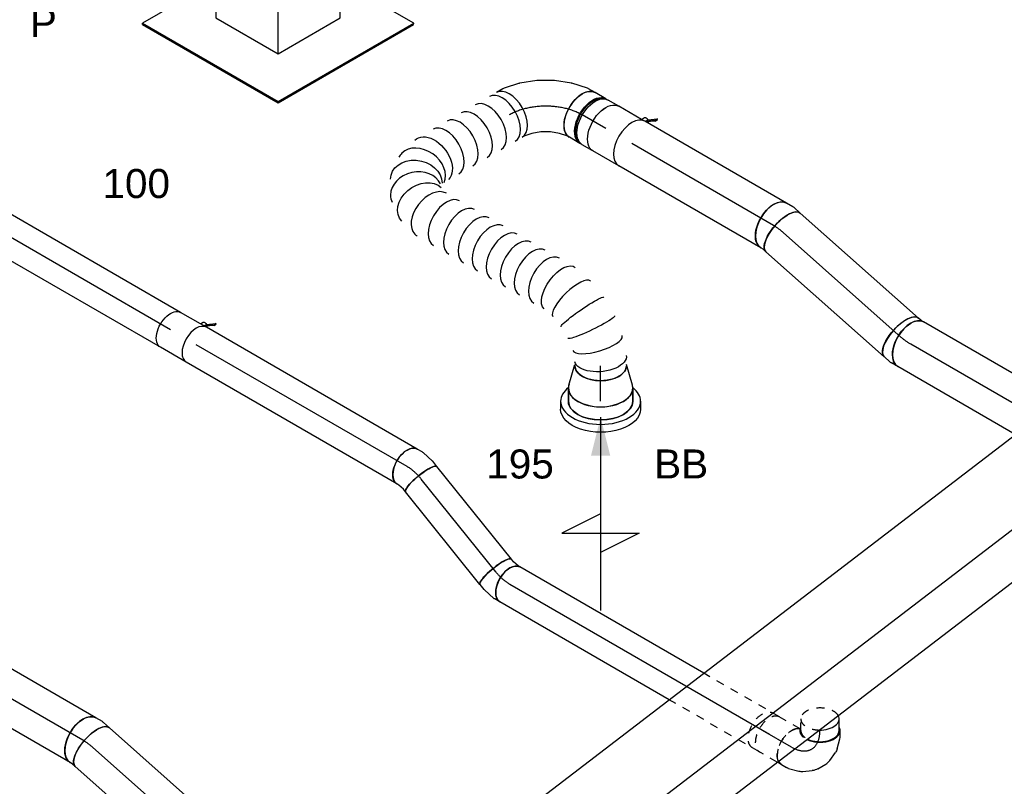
# Model space of a CAD drawing. Extents: x -238422 to 258194, y -34825 to 126331.
# Tile 130 of 239: x -36104 to -33049, y 21691 to 24067. Entities that reach past the tile are written whole.
import ezdxf
from ezdxf.enums import TextEntityAlignment as Align

# ---------------------------------------------------------------- set-up
doc = ezdxf.new("R2010")
doc.units = 0
doc.header["$LTSCALE"] = 50
doc.linetypes.add('CENTER2', pattern=[28.575, 19.05, -3.175, 3.175, -3.175])
doc.linetypes.add('STREEPJES', pattern=[0.1, 0.05, -0.05])
doc.layers.get('0').update_dxf_attribs({"linetype": 'CONTINUOUS'})
for name, color, linetype in [('lMcht retour bestaand_PR', 1, 'CONTINUOUS'), ('lucht retour bestaand', 8, 'CONTINUOUS'), ('WL570---_RETOUR', 112, 'CONTINUOUS'), ('WL570---_RETOUR_HL', 8, 'CONTINUOUS'), ('WL570---_RETOUR_RST', 2, 'CONTINUOUS'), ('WL570---_RETOUR_RST_HL', 1, 'CONTINUOUS'), ('WL570---_TOEVOER_RST', 2, 'CONTINUOUS'), ('WL570---_TOEVOER_RST_HL', 1, 'CONTINUOUS'), ('WM570---_RETOUR_PR', 1, 'CONTINUOUS'), ('WM570---_RETOUR_RST_PR', 1, 'CONTINUOUS'), ('WM570---_TOEVOER_RST_PR', 1, 'CONTINUOUS')]:
    doc.layers.add(name, color=color, linetype=linetype)
doc.styles.add('BURO-018', font='ARIAL.TTF', dxfattribs={"height": 90})

# ---------------------------------------------------------------- blocks, each defined once
blk = doc.blocks.new('*U510')
at = {"color": 0, "ltscale": 10}
for p, q in [((39.1, 768.7, 1340.7), (38.8, 767.4, 1340.7)), ((39.2, 572, 1340.7), (39.5, 570.7, 1340.7))]:
    blk.add_line(p, q, dxfattribs=at)
at = {"color": 0, "ltscale": 10, "extrusion": (4.80741e-17, -2.77556e-17, -1)}
for centre, major_axis, ratio, start_param, end_param in [((143.6, 815.3, 1340.7), (-69.3, 40), 0.57735, 0, 3.141593), ((132.5, 796.2, 1340.7), (-73.3, 32.9), 0.497753, 6.232624, 9.374217), ((108.9, 697, 1340.7), (80, -6), 0.10813, 3.133246, 6.274839), ((109, 642.8, 1340.7), (-80, -6.3), 0.105215, 3.149709, 6.291302), ((133.1, 543.6, 1340.7), (-73.1, -33.2), 0.495437, 3.191764, 6.333356), ((374.5, 104.2, 1340.7), (-80.2, -6.9), 0.750739, 3.009293, 6.150885), ((277.9, 0, 1340.7), (10.5, -79.7), 0.646887, 6.198226, 9.339819), ((352.8, 33.9, 1340.7), (59.5, -54.4), 0.803023, 6.107746, 9.249338)]:
    blk.add_ellipse(centre, major_axis=major_axis, ratio=ratio, start_param=start_param, end_param=end_param, dxfattribs=at)
at = {"color": 0, "ltscale": 10}
for centre, major_axis, ratio, start_param, end_param in [((116.9, 749.3, 1340.7), (-78, 18.8), 0.313929, 3.16817, 6.256608), ((117.3, 590.5, 1340.7), (78, 19.1), 0.311217, 3.167891, 6.256887), ((156.8, 502.7, 1340.7), (69.2, 40.2), 0.575276, 3.141593, 6.283185), ((182.1, 459.2, 1340.7), (69.2, 40.2), 0.575276, 3.141593, 6.283185), ((207.4, 415.8, 1340.7), (69.2, 40.2), 0.575276, 3.141593, 6.283185), ((232.6, 372.3, 1340.7), (69.2, 40.2), 0.575276, 3.141593, 6.283185), ((257.9, 328.9, 1340.7), (69.2, 40.2), 0.575276, 3.141593, 6.283185), ((283.2, 285.4, 1340.7), (69.2, 40.2), 0.575276, 3.141593, 6.283185), ((309.4, 240.2, 1340.7), (69.3, 40), 0.57735, 3.141593, 6.283185), ((336.5, 193.2, 1340.7), (69.3, 40), 0.57735, 3.141593, 6.283185), ((363, 147.4, 1340.7), (74.3, 30.8), 0.646887, 3.226552, 6.198226), ((363, 147.4, 1340.7), (74.3, 30.8), 0.646887, 6.198226, 6.368145), ((0, 0, 1340.7), (0, -80), 0.57735, 3.141593, 6.283185), ((25.2, 0, 1340.7), (0, -80), 0.57735, 3.141593, 6.283185), ((75.6, 0, 1340.7), (0, -80), 0.57735, 3.141593, 6.283185), ((126, 0, 1340.7), (0, -80), 0.57735, 3.141593, 6.283185), ((176.5, 0, 1340.7), (0, -80), 0.57735, 3.141593, 6.283185), ((226.9, 0, 1340.7), (0, -80), 0.57735, 3.141593, 6.283185), ((321.1, 11.6, 1340.7), (-34.1, 73), 0.750739, 0.1323, 3.009293), ((371.1, 65.5, 1340.7), (76.9, -24.3), 0.803023, 3.317032, 6.107746), ((371.1, 65.5, 1340.7), (76.9, -24.3), 0.803023, 6.107746, 6.458625), ((321.1, 11.6, 1340.7), (-34.1, 73), 0.750739, 3.009293, 3.273893)]:
    blk.add_ellipse(centre, major_axis=major_axis, ratio=ratio, start_param=start_param, end_param=end_param, dxfattribs=at)
at = {"layer": 'WM570---_RETOUR_PR', "color": 1, "style": 'BURO-018'}
blk.add_attdef('POSNR', text='', height=90, dxfattribs=at).set_placement((0, 0), align=Align.MIDDLE)
blk = doc.blocks.new('*U511')
at = {"color": 0, "ltscale": 10}
for p, q in [((-8.5, 145.3, 1433), (-4, 153.1, 1433)), ((-46.2, 109.9, 1433), (-24.2, 127.6, 1433)), ((-24.2, 127.6, 1433), (-8.5, 145.3, 1433)), ((-98.4, 84.7, 1433), (-72, 95, 1433)), ((-72, 95, 1433), (-46.2, 109.9, 1433)), ((-154.3, 76, 1433), (-162.5, 76, 1433)), ((-130.6, 80, 1433), (-121.5, 80, 1433)), ((-121.5, 80, 1433), (-98.4, 84.7, 1433)), ((123, 53, 1433), (134.6, 73.1, 1433)), ((87, 11.8, 1433), (120.6, 49.7, 1433)), ((44.5, -22.5, 1433), (86.1, 10.9, 1433)), ((87, 11.8, 1433), (86.1, 10.9, 1433)), ((-2.6, -49.7, 1433), (44.4, -22.6, 1433)), ((44.4, -22.6, 1433), (44.5, -22.5, 1433)), ((-52.5, -69.1, 1433), (-2.8, -49.8, 1433)), ((-2.8, -49.8, 1433), (-2.6, -49.7, 1433)), ((-154.3, -76, 1433), (-162.5, -76, 1433)), ((-130.6, -80, 1433), (-107.4, -80, 1433)), ((-103.4, -79.6, 1433), (-53.8, -69.4, 1433)), ((-52.5, -69.1, 1433), (-53.8, -69.4, 1433))]:
    blk.add_line(p, q, dxfattribs=at)
for centre, major_axis, ratio, start_param, end_param in [((65.3, 113.1, 1433), (69.3, -40), 0.57735, 3.141593, 6.283185), ((-168.8, 0, 1433), (0, 76), 0.57735, 3.34014, 6.084638), ((-130.6, 0, 1433), (0, 80), 0.57735, 3.141593, 6.283185), ((56.7, 98.2, 1433), (65.1, -47), 0.497511, 6.232846, 6.333525), ((-113.4, 0, 1433), (8.1, -79.9), 0.497511, 6.232846, 6.333525)]:
    blk.add_ellipse(centre, major_axis=major_axis, ratio=ratio, start_param=start_param, end_param=end_param, dxfattribs=at)
at = {"layer": 'WL570---_RETOUR_HL', "linetype": 'CENTER2'}
blk.add_ellipse((-65.3, 113.1, 1433), major_axis=(-138.6, -80), ratio=0.57735, start_param=0.785398, end_param=2.356194, dxfattribs=at)
at = {"layer": 'WM570---_RETOUR_PR', "color": 1, "style": 'BURO-018'}
blk.add_attdef('POSNR', text='', height=90, dxfattribs=at).set_placement((0, 0), align=Align.MIDDLE)
blk = doc.blocks.new('*U512')
at = {"color": 0, "ltscale": 10}
for p, q in [((-40.4, 100, 646), (0, 100, 646)), ((9.6, 98.6, 646), (73.4, 80, 646)), ((9.6, -98.6, 646), (73.4, -80, 646)), ((-40.4, -100, 646), (0, -100, 646))]:
    blk.add_line(p, q, dxfattribs=at)
for centre, major_axis, start_param, end_param in [((-40.4, 0, 646), (0, -100), 3.141593, 6.283185), ((0, 0, 646), (0, -100), 3.138057, 6.286721), ((0, 0, 646), (0, -100), 3.138057, 6.286721), ((0, 0, 646), (0, -100), 3.138057, 6.286721), ((69.6, 0, 646), (0, -80), 3.141593, 6.283185), ((69.6, 0, 646), (0, -80), 3.141593, 6.283185)]:
    blk.add_ellipse(centre, major_axis=major_axis, ratio=0.57735, start_param=start_param, end_param=end_param, dxfattribs=at)
at = {"layer": 'WL570---_RETOUR_RST_HL', "linetype": 'CENTER2'}
for p, q in [((-40.4, 0, 646), (0, 0, 646)), ((0, 0, 646), (69.6, 0, 646))]:
    blk.add_line(p, q, dxfattribs=at)
blk.add_circle((69.6, 0, 646), 0.075, dxfattribs=at)
at = {"layer": 'WM570---_RETOUR_RST_PR', "color": 1, "style": 'BURO-018'}
blk.add_attdef('POSNR', text='', height=90, dxfattribs=at).set_placement((0, 0), align=Align.MIDDLE)
blk = doc.blocks.new('*U659')
at = {"ltscale": 10}
blk.add_hatch(color=0, dxfattribs=at).paths.add_polyline_path([(49, 0), (169, 30), (169, -30)])
at = {"color": 0, "ltscale": 10}
for p, q in [((0, 124, 674.6), (24.5, 124, 674.6)), ((-40.8, 100, 674.6), (0, 100, 674.6)), ((409, -120, 674.6), (409, 120, 674.6)), ((409, 120, 674.6), (469, 0, 674.6)), ((49, 0, 674.6), (649, 0, 674.6)), ((349, 0, 674.6), (409, -120, 674.6)), ((-40.8, -100, 674.6), (0, -100, 674.6)), ((0, -124, 674.6), (24.5, -124, 674.6))]:
    blk.add_line(p, q, dxfattribs=at)
for centre, major_axis, start_param, end_param in [((0, 0, 674.6), (0, 124), 0, 0.633152), ((0, 0, 674.6), (0, 124), 3.141593, 6.283185), ((-40.8, 0, 674.6), (0, 100), 0, 0.215214), ((-40.8, 0, 674.6), (0, 100), 3.141593, 6.283185), ((-40.8, 0, 674.6), (0, 100), 2.926378, 3.141593), ((0, 0, 674.6), (0, 124), 2.508441, 3.141593)]:
    blk.add_ellipse(centre, major_axis=major_axis, ratio=0.57735, start_param=start_param, end_param=end_param, dxfattribs=at)
at = {"color": 0, "ltscale": 10, "extrusion": (5.55112e-17, -5.55112e-17, -1)}
for centre, major_axis in [((24.5, 0, 674.6), (0, 124)), ((0, 0, 674.6), (0, 100))]:
    blk.add_ellipse(centre, major_axis=major_axis, ratio=0.57735, start_param=0, end_param=3.141593, dxfattribs=at)
at = {"layer": 'WL570---_RETOUR_RST', "color": 1, "style": 'BURO-018'}
for tag in ['MC', 'Q']:
    blk.add_attdef(tag, text='', height=90, dxfattribs=at).set_placement((0, 0), align=Align.MIDDLE)
at = {"layer": 'WM570---_RETOUR_RST_PR', "color": 1, "style": 'BURO-018'}
blk.add_attdef('POSNR', text='', height=90, dxfattribs=at).set_placement((0, 0), align=Align.MIDDLE)
blk = doc.blocks.new('*U664')
at = {"color": 0, "ltscale": 10}
for p, q in [((-122.3, 174.3, 1922.5), (-203.9, 32.9, 1922.5)), ((100.6, 174.3, 1922.5), (-122.3, 174.3, 1922.5)), ((-10.8, -18.7, 1922.5), (-122.3, 174.3, 1922.5)), ((212.1, -18.7, 1922.5), (100.6, 174.3, 1922.5)), ((-411.3, 129, 1922.5), (-409.3, 132.6, 1922.5)), ((-411.3, 129, 1922.5), (-168.4, -291.7, 1922.5)), ((-146.4, 132.6, 1922.5), (-409.3, 132.6, 1922.5)), ((-409.3, 132.6, 1922.5), (-166.4, -288.1, 1922.5)), ((-203.9, 32.9, 1922.5), (-92.5, -160.2, 1922.5)), ((-92.5, -160.2, 1922.5), (-10.8, -18.7, 1922.5)), ((212.1, -18.7, 1922.5), (-10.8, -18.7, 1922.5)), ((130.4, -160.2, 1922.5), (212.1, -18.7, 1922.5)), ((319.5, -288.1, 1922.5), (188.3, -61, 1922.5)), ((-92.5, -160.2, 1922.5), (130.4, -160.2, 1922.5)), ((-166.4, -288.1, 1922.5), (-168.4, -291.7, 1922.5)), ((-168.4, -291.7, 1922.5), (317.4, -291.7, 1922.5)), ((-166.4, -288.1, 1922.5), (319.5, -288.1, 1922.5)), ((317.4, -291.7, 1922.5), (319.5, -288.1, 1922.5))]:
    blk.add_line(p, q, dxfattribs=at)
at = {"color": 8, "linetype": 'STREEPJES', "ltscale": 10}
for q in [(-12, 99.9, 1922.5), (-2.7, 116.1, 1922.5), (19.4, 122, 1922.5), (48.3, 116.1, 1922.5), (76.3, 99.9, 1922.5), (-6.1, 77.8, 1922.5), (13.5, 55.7, 1922.5), (41.5, 39.5, 1922.5), (70.4, 33.6, 1922.5), (92.5, 39.5, 1922.5), (101.9, 55.7, 1922.5), (95.9, 77.8, 1922.5)]:
    blk.add_line((44.9, 77.8, 1922.5), q, dxfattribs=at)
at = {"color": 0, "ltscale": 10}
blk.add_ellipse((44.9, 77.8, 1922.5), major_axis=(54.1, -31.2), ratio=0.57735, dxfattribs=at)
at = {"layer": 'WL570---_TOEVOER_RST_HL', "linetype": 'CENTER2'}
blk.add_circle((0, 0, 1922.5), 0.075, dxfattribs=at)
at = {"layer": 'WL570---_TOEVOER_RST', "color": 1, "style": 'BURO-018'}
for tag in ['MC', 'Q']:
    blk.add_attdef(tag, text='', height=90, dxfattribs=at).set_placement((0, 0), align=Align.MIDDLE)
at = {"layer": 'WM570---_TOEVOER_RST_PR', "color": 1, "style": 'BURO-018'}
blk.add_attdef('POSNR', text='', height=90, dxfattribs=at).set_placement((0, 0), align=Align.MIDDLE)
blk = doc.blocks.new('*U704')
at = {"color": 0, "ltscale": 10}
for p, q in [((-42.2, 80, 1310.8), (-4.1, 80, 1310.8)), ((4.1, 80, 1310.8), (42.2, 80, 1310.8)), ((-42.2, -80, 1310.8), (-4.1, -80, 1310.8)), ((4.1, -80, 1310.8), (42.2, -80, 1310.8))]:
    blk.add_line(p, q, dxfattribs=at)
at = {"color": 0, "ltscale": 10, "extrusion": (-4.16334e-17, 1.0416e-16, -1)}
for centre, major_axis, start_param, end_param in [((-42.2, 0, 1310.8), (0, 80), 0, 3.141593), ((-4.1, 0, 1310.8), (0, 80), 0, 3.141593), ((4.1, 0, 1310.8), (0, 80), 0, 3.230096), ((4.1, 0, 1310.8), (0, 80), 6.194681, 6.280044), ((4.1, 0, 1310.8), (0, 76), 0.198548, 2.943045), ((42.2, 0, 1310.8), (0, 80), 0, 3.141593)]:
    blk.add_ellipse(centre, major_axis=major_axis, ratio=0.57735, start_param=start_param, end_param=end_param, dxfattribs=at)
at = {"layer": 'WL570---_RETOUR_HL', "linetype": 'CENTER2'}
blk.add_line((-42.2, 0, 1310.8), (42.2, 0, 1310.8), dxfattribs=at)
at = {"layer": 'WM570---_RETOUR_PR', "color": 1, "style": 'BURO-018'}
blk.add_attdef('POSNR', text='', height=90, dxfattribs=at).set_placement((0, 0), align=Align.MIDDLE)
blk = doc.blocks.new('*U705')
at = {"color": 2, "ltscale": 10}
for p, q in [((-46.7, 80, 1247.9), (46.7, 80, 1247.9)), ((-52.7, -89, 1247.9), (-76.8, -105.9, 1247.9)), ((-74.4, -96.7, 1247.9), (-50.6, -80, 1247.9)), ((-48.4, -81.5, 1247.9), (-72.4, -98.4, 1247.9)), ((-48.4, -81.5, 1247.9), (-52.7, -89, 1247.9)), ((-50.2, -80, 1247.9), (-48.4, -81.5, 1247.9)), ((-47.9, -81.1, 1247.9), (-48.4, -81.5, 1247.9)), ((-46.7, -80, 1247.9), (-35.2, -80, 1247.9)), ((-35.2, -80, 1247.9), (-40.7, -89.6, 1247.9)), ((-35.2, -80, 1247.9), (46.7, -80, 1247.9)), ((-74.4, -96.7, 1247.9), (-78.8, -104.3, 1247.9)), ((-78.8, -104.3, 1247.9), (-76.8, -105.9, 1247.9)), ((-76.8, -105.9, 1247.9), (-72.4, -98.4, 1247.9)), ((-72.4, -98.4, 1247.9), (-74.4, -96.7, 1247.9))]:
    blk.add_line(p, q, dxfattribs=at)
blk.add_ellipse((-46.7, 0, 1247.9), major_axis=(0, 80), ratio=0.57735, start_param=3.141593, end_param=6.283185, dxfattribs=at)
at = {"color": 2, "ltscale": 10, "extrusion": (1.38778e-17, -2.4037e-17, -1)}
for centre, major_axis, start_param, end_param in [((46.7, 0, 1247.9), (0, 80), 0, 3.141593), ((-49, -84.9, 1247.9), (8.26, -4.77), 2.413666, 3.141593), ((-49, -84.9, 1247.9), (8.26, -4.77), 0, 1.692399)]:
    blk.add_ellipse(centre, major_axis=major_axis, ratio=0.57735, start_param=start_param, end_param=end_param, dxfattribs=at)
at = {"layer": 'WL570---_RETOUR', "color": 1, "style": 'BURO-018'}
blk.add_attdef('I', text='', height=90, dxfattribs=at).set_placement((0, 0), align=Align.MIDDLE)
at = {"layer": 'WM570---_RETOUR_PR', "color": 1, "style": 'BURO-018'}
blk.add_attdef('POSNR', text='', height=90, dxfattribs=at).set_placement((0, 0), align=Align.MIDDLE)
blk = doc.blocks.new('*U706')
at = {"color": 0, "ltscale": 10}
for p, q in [((0, 80, 855.9), (507.7, 80, 855.9)), ((0, -80, 855.9), (507.7, -80, 855.9))]:
    blk.add_line(p, q, dxfattribs=at)
blk.add_ellipse((0, 0, 855.9), major_axis=(0, 80), ratio=0.57735, start_param=3.141593, end_param=6.283185, dxfattribs=at)
at = {"layer": 'WL570---_RETOUR_HL', "linetype": 'CENTER2'}
blk.add_line((0, 0, 855.9), (507.7, 0, 855.9), dxfattribs=at)
at = {"layer": 'WM570---_RETOUR_PR', "color": 1, "style": 'BURO-018'}
blk.add_attdef('POSNR', text='', height=90, dxfattribs=at).set_placement((0, 0), align=Align.MIDDLE)
blk = doc.blocks.new('*U707')
at = {"color": 0, "ltscale": 10}
for p, q in [((-19.2, 80, 843.7), (-8.1, 80, 843.7)), ((-8.1, 80, 843.7), (0.8, 81.8, 843.7)), ((-19.2, -80, 843.7), (6.1, -80, 843.7)), ((10.1, -79.6, 843.7), (32.9, -74.9, 843.7))]:
    blk.add_line(p, q, dxfattribs=at)
for centre, major_axis, ratio, start_param, end_param in [((-19.2, 0, 843.7), (0, 80), 0.408248, 3.141593, 6.283185), ((0, 0, 843.7), (8.1, -79.9), 0.497511, 6.232846, 6.333525)]:
    blk.add_ellipse(centre, major_axis=major_axis, ratio=ratio, start_param=start_param, end_param=end_param, dxfattribs=at)
at = {"color": 0, "ltscale": 10, "extrusion": (2.78222e-17, 1.3596e-16, -1)}
blk.add_ellipse((16.8, 3.4, 843.7), major_axis=(-16, 78.4), ratio=0.57735, start_param=0, end_param=3.141593, dxfattribs=at)
at = {"layer": 'WL570---_RETOUR_HL', "linetype": 'CENTER2'}
blk.add_ellipse((-69.8, 101.2, 843.7), major_axis=(151.8, -50.6), ratio=0.57735, start_param=5.235988, end_param=5.497787, dxfattribs=at)
at = {"layer": 'WM570---_RETOUR_PR', "color": 1, "style": 'BURO-018'}
blk.add_attdef('POSNR', text='', height=90, dxfattribs=at).set_placement((0, 0), align=Align.MIDDLE)
blk = doc.blocks.new('*U708')
at = {"color": 8, "linetype": 'STREEPJES', "ltscale": 10}
for p, q in [((0, 80, 52.8), (345.9, 80, 52.8)), ((0, -80, 52.8), (279.4, -80, 52.8))]:
    blk.add_line(p, q, dxfattribs=at)
at = {"color": 0, "ltscale": 10}
for p, q in [((345.9, 80, 52.8), (766.7, 80, 52.8)), ((279.4, -80, 52.8), (766.7, -80, 52.8))]:
    blk.add_line(p, q, dxfattribs=at)
at = {"color": 8, "linetype": 'STREEPJES', "ltscale": 10}
blk.add_ellipse((0, 0, 52.8), major_axis=(0, 80), ratio=0.57735, start_param=3.141593, end_param=6.283185, dxfattribs=at)
at = {"color": 0, "ltscale": 10, "extrusion": (-4.16334e-17, 1.0416e-16, -1)}
blk.add_ellipse((766.7, 0, 52.8), major_axis=(0, 80), ratio=0.57735, start_param=0, end_param=3.141593, dxfattribs=at)
at = {"layer": 'WL570---_RETOUR_HL', "linetype": 'CENTER2'}
blk.add_line((0, 0, 52.8), (766.7, 0, 52.8), dxfattribs=at)
at = {"layer": 'WM570---_RETOUR_PR', "color": 1, "style": 'BURO-018'}
blk.add_attdef('POSNR', text='', height=90, dxfattribs=at).set_placement((0, 0), align=Align.MIDDLE)
blk = doc.blocks.new('*U709')
at = {"color": 0, "ltscale": 10}
for p, q in [((0, 80, 615.7), (490.6, 80, 615.7)), ((0, -80, 615.7), (490.6, -80, 615.7))]:
    blk.add_line(p, q, dxfattribs=at)
blk.add_ellipse((0, 0, 615.7), major_axis=(0, 80), ratio=0.408248, start_param=3.141593, end_param=6.283185, dxfattribs=at)
at = {"color": 0, "ltscale": 10, "extrusion": (2.54704e-17, 9.67786e-17, -1)}
blk.add_ellipse((490.6, 0, 615.7), major_axis=(0, 80), ratio=0.408248, start_param=0, end_param=3.141593, dxfattribs=at)
at = {"layer": 'WL570---_RETOUR_HL', "linetype": 'CENTER2'}
blk.add_line((0, 0, 615.7), (490.6, 0, 615.7), dxfattribs=at)
at = {"layer": 'WM570---_RETOUR_PR', "color": 1, "style": 'BURO-018'}
blk.add_attdef('POSNR', text='', height=90, dxfattribs=at).set_placement((0, 0), align=Align.MIDDLE)
blk = doc.blocks.new('*U710')
at = {"color": 0, "ltscale": 10}
for p, q in [((-17.2, 80, 607.1), (6.1, 80, 607.1)), ((10.1, 79.6, 607.1), (34.9, 74.5, 607.1)), ((-17.2, -80, 607.1), (-8.1, -80, 607.1)), ((-8.1, -80, 607.1), (2.8, -82.2, 607.1))]:
    blk.add_line(p, q, dxfattribs=at)
for centre, major_axis, ratio, start_param, end_param in [((-17.2, 0, 607.1), (0, 80), 0.57735, 3.141593, 6.283185), ((0, 0, 607.1), (8.1, 79.9), 0.497511, 6.232846, 6.333525)]:
    blk.add_ellipse(centre, major_axis=major_axis, ratio=ratio, start_param=start_param, end_param=end_param, dxfattribs=at)
at = {"color": 0, "ltscale": 10, "extrusion": (1.38778e-17, -2.4037e-17, -1)}
blk.add_ellipse((18.8, -3.9, 607.1), major_axis=(16, 78.4), ratio=0.408248, start_param=0, end_param=3.141593, dxfattribs=at)
at = {"layer": 'WL570---_RETOUR_HL', "linetype": 'CENTER2', "extrusion": (1.38778e-17, -2.4037e-17, -1)}
blk.add_ellipse((48.1, -113.1, 607.1), major_axis=(138.5, -80), ratio=0.57735, start_param=3.926991, end_param=4.18879, dxfattribs=at)
at = {"layer": 'WM570---_RETOUR_PR', "color": 1, "style": 'BURO-018'}
blk.add_attdef('POSNR', text='', height=90, dxfattribs=at).set_placement((0, 0), align=Align.MIDDLE)
blk = doc.blocks.new('*U715')
at = {"color": 0, "ltscale": 10}
for p, q in [((-19.2, 80, -1413.3), (-8.1, 80, -1413.3)), ((-8.1, 80, -1413.3), (0.8, 81.8, -1413.3)), ((-19.2, -80, -1413.3), (6.1, -80, -1413.3)), ((10.1, -79.6, -1413.3), (32.9, -74.9, -1413.3))]:
    blk.add_line(p, q, dxfattribs=at)
for centre, major_axis, ratio, start_param, end_param in [((-19.2, 0, -1413.3), (0, 80), 0.408248, 3.141593, 6.283185), ((0, 0, -1413.3), (8.1, -79.9), 0.497511, 6.232846, 6.333525)]:
    blk.add_ellipse(centre, major_axis=major_axis, ratio=ratio, start_param=start_param, end_param=end_param, dxfattribs=at)
at = {"color": 0, "ltscale": 10, "extrusion": (2.78222e-17, 1.3596e-16, -1)}
blk.add_ellipse((16.8, 3.4, -1413.3), major_axis=(-16, 78.4), ratio=0.57735, start_param=0, end_param=3.141593, dxfattribs=at)
at = {"layer": 'WL570---_RETOUR_HL', "linetype": 'CENTER2'}
blk.add_ellipse((-69.8, 101.2, -1413.3), major_axis=(151.8, -50.6), ratio=0.57735, start_param=5.235988, end_param=5.497787, dxfattribs=at)
at = {"layer": 'WM570---_RETOUR_PR', "color": 1, "style": 'BURO-018'}
blk.add_attdef('POSNR', text='', height=90, dxfattribs=at).set_placement((0, 0), align=Align.MIDDLE)
blk = doc.blocks.new('*U716')
at = {"color": 0, "ltscale": 10}
for p, q in [((0, 80, -1401.2), (943.2, 80, -1401.2)), ((0, -80, -1401.2), (943.2, -80, -1401.2))]:
    blk.add_line(p, q, dxfattribs=at)
blk.add_ellipse((0, 0, -1401.2), major_axis=(0, 80), ratio=0.57735, start_param=3.141593, end_param=6.283185, dxfattribs=at)
at = {"color": 0, "ltscale": 10, "extrusion": (-4.16334e-17, 1.0416e-16, -1)}
blk.add_ellipse((943.2, 0, -1401.2), major_axis=(0, 80), ratio=0.57735, start_param=0, end_param=3.141593, dxfattribs=at)
at = {"layer": 'WL570---_RETOUR_HL', "linetype": 'CENTER2'}
blk.add_line((0, 0, -1401.2), (943.2, 0, -1401.2), dxfattribs=at)
at = {"layer": 'WM570---_RETOUR_PR', "color": 1, "style": 'BURO-018'}
blk.add_attdef('POSNR', text='', height=90, dxfattribs=at).set_placement((0, 0), align=Align.MIDDLE)
blk = doc.blocks.new('*U719')
at = {"color": 0, "ltscale": 10}
for p, q in [((0, 80, -1641.3), (490.6, 80, -1641.3)), ((0, -80, -1641.3), (490.6, -80, -1641.3))]:
    blk.add_line(p, q, dxfattribs=at)
blk.add_ellipse((0, 0, -1641.3), major_axis=(0, 80), ratio=0.408248, start_param=3.141593, end_param=6.283185, dxfattribs=at)
at = {"color": 0, "ltscale": 10, "extrusion": (2.54704e-17, 9.67786e-17, -1)}
blk.add_ellipse((490.6, 0, -1641.3), major_axis=(0, 80), ratio=0.408248, start_param=0, end_param=3.141593, dxfattribs=at)
at = {"layer": 'WL570---_RETOUR_HL', "linetype": 'CENTER2'}
blk.add_line((0, 0, -1641.3), (490.6, 0, -1641.3), dxfattribs=at)
at = {"layer": 'WM570---_RETOUR_PR', "color": 1, "style": 'BURO-018'}
blk.add_attdef('POSNR', text='', height=90, dxfattribs=at).set_placement((0, 0), align=Align.MIDDLE)
blk = doc.blocks.new('*U826')
at = {"color": 0, "ltscale": 10}
for p, q in [((11.4, 179, -2416.7), (4113.4, 179, -2416.7)), ((138.2, -49.4, -2416.7), (4240.2, -49.4, -2416.7)), ((42.7, -179, -2416.7), (3352.4, -179, -2416.7))]:
    blk.add_line(p, q, dxfattribs=at)
at = {"layer": 'lMcht retour bestaand_PR', "color": 1, "style": 'BURO-018'}
blk.add_attdef('POSNR', text='', height=90, dxfattribs=at).set_placement((0, 0), align=Align.MIDDLE)
blk = doc.blocks.new('*U905')
at = {"color": 0, "ltscale": 10}
blk.add_line((0, 62.5, -1171.4), (14.7, 62.5, -1171.4), dxfattribs=at)
at = {"color": 8, "linetype": 'STREEPJES', "ltscale": 10}
for p, q in [((14.7, 62.5, -1171.4), (104, 62.5, -1171.4)), ((5.3, -62.5, -1171.4), (104, -62.5, -1171.4))]:
    blk.add_line(p, q, dxfattribs=at)
at = {"color": 0, "ltscale": 10}
blk.add_ellipse((0, 0, -1171.4), major_axis=(0, 62.5), ratio=0.57735, start_param=5.916642, end_param=6.283185, dxfattribs=at)
at = {"color": 8, "linetype": 'STREEPJES', "ltscale": 10, "extrusion": (-6.4407e-18, 6.03802e-17, -1)}
blk.add_ellipse((104, 0, -1171.4), major_axis=(0, 62.5), ratio=0.57735, start_param=0, end_param=3.141593, dxfattribs=at)
at = {"color": 8, "linetype": 'STREEPJES', "ltscale": 10}
blk.add_ellipse((0, 0, -1171.4), major_axis=(0, 62.5), ratio=0.57735, start_param=3.28349, end_param=5.916642, dxfattribs=at)
at = {"layer": 'WL570---_RETOUR_HL', "linetype": 'CENTER2'}
blk.add_line((0, 0, -1171.4), (104, 0, -1171.4), dxfattribs=at)
at = {"layer": 'WM570---_RETOUR_PR', "color": 1, "style": 'BURO-018'}
blk.add_attdef('POSNR', text='', height=90, dxfattribs=at).set_placement((0, 0), align=Align.MIDDLE)
blk = doc.blocks.new('*U906')
at = {"color": 0, "ltscale": 10}
for p, q in [((0.4, 118.1, -1243.6), (-17.7, 149.4, -1243.6)), ((12.2, 103.9, -1243.6), (3.1, 119.6, -1243.6)), ((23.3, 65.9, -1243.6), (14.8, 97.5, -1243.6)), ((21.7, 23.8, -1243.6), (24.4, 53.4, -1243.6)), ((2.2, -17.7, -1243.6), (16.4, 7, -1243.6)), ((-77, -61.6, -1243.6), (-45.4, -53.1, -1243.6)), ((-34.1, -47.8, -1243.6), (-9.8, -30.7, -1243.6)), ((-102.1, -62.5, -1243.6), (-83.9, -62.5, -1243.6))]:
    blk.add_line(p, q, dxfattribs=at)
at = {"color": 8, "linetype": 'STREEPJES', "ltscale": 10}
blk.add_line((-102.5, 58.7, -1243.6), (-120.5, 90, -1243.6), dxfattribs=at)
for centre, major_axis, start_param, end_param in [((-69.1, 119.7, -1243.6), (51.4, 29.7), 0.31218, 3.138451), ((-69.1, 119.7, -1243.6), (51.4, 29.7), 3.141593, 4.678439), ((-51, 88.4, -1243.6), (54.1, 31.2), 2.824032, 3.141593), ((-51, 88.4, -1243.6), (54.1, 31.2), 3.141593, 4.008448), ((-51, 88.4, -1243.6), (51.4, 29.7), 3.141593, 4.00541)]:
    blk.add_ellipse(centre, major_axis=major_axis, ratio=0.57735, start_param=start_param, end_param=end_param, dxfattribs=at)
at = {"color": 0, "ltscale": 10}
for centre, major_axis, ratio, start_param, end_param in [((-69.1, 119.7, -1243.6), (51.4, 29.7), 0.57735, 4.678439, 6.595366), ((-51, 88.4, -1243.6), (54.1, 31.2), 0.57735, 0, 0.31756), ((-51, 88.4, -1243.6), (54.1, 31.2), 0.57735, 4.008448, 6.283185), ((-51, 88.4, -1243.6), (51.4, 29.7), 0.57735, 4.00541, 6.283185), ((-44.3, 76.8, -1243.6), (58, 24), 0.646887, 6.198226, 6.368145), ((-40.1, 34.1, -1243.6), (60.1, -19), 0.803023, 6.107746, 6.458625), ((-66.1, 6, -1243.6), (-26.6, 57), 0.750739, 3.009293, 3.273893)]:
    blk.add_ellipse(centre, major_axis=major_axis, ratio=ratio, start_param=start_param, end_param=end_param, dxfattribs=at)
at = {"color": 8, "linetype": 'STREEPJES', "ltscale": 10, "extrusion": (7.58296e-17, -2.03185e-17, -1)}
blk.add_ellipse((-102.1, 0, -1243.6), major_axis=(0, -62.5), ratio=0.57735, start_param=0.366543, end_param=2.999695, dxfattribs=at)
at = {"color": 0, "ltscale": 10, "extrusion": (7.58296e-17, -2.03185e-17, -1)}
for centre, major_axis, ratio, start_param, end_param in [((-38.3, 54.3, -1243.6), (-62.7, -5.4), 0.750739, 3.009293, 3.273893), ((-49.6, 17.7, -1243.6), (46.5, -42.5), 0.803023, 6.107746, 6.458625), ((-102.1, 0, -1243.6), (0, -62.5), 0.57735, 0, 0.366543), ((-88.6, 0, -1243.6), (8.2, -62.3), 0.646887, 6.198226, 6.368145)]:
    blk.add_ellipse(centre, major_axis=major_axis, ratio=ratio, start_param=start_param, end_param=end_param, dxfattribs=at)
at = {"layer": 'WL570---_RETOUR_HL', "linetype": 'CENTER2'}
blk.add_ellipse((-153.1, 88.4, -1243.6), major_axis=(-108.3, 62.5), ratio=0.57735, start_param=2.356194, end_param=3.926991, dxfattribs=at)
at = {"layer": 'WM570---_RETOUR_PR', "color": 1, "style": 'BURO-018'}
blk.add_attdef('POSNR', text='', height=90, dxfattribs=at).set_placement((0, 0), align=Align.MIDDLE)
blk = doc.blocks.new('*U907')
at = {"color": 0, "ltscale": 10}
for p, q in [((0, 62.5, -325.6), (755.2, 62.5, -325.6)), ((0, -62.5, -325.6), (755.2, -62.5, -325.6))]:
    blk.add_line(p, q, dxfattribs=at)
blk.add_ellipse((0, 0, -325.6), major_axis=(0, 62.5), ratio=0.57735, start_param=3.141593, end_param=6.283185, dxfattribs=at)
at = {"layer": 'WL570---_RETOUR_HL', "linetype": 'CENTER2'}
blk.add_line((0, 0, -325.6), (755.2, 0, -325.6), dxfattribs=at)
at = {"layer": 'WM570---_RETOUR_PR', "color": 1, "style": 'BURO-018'}
blk.add_attdef('POSNR', text='', height=90, dxfattribs=at).set_placement((0, 0), align=Align.MIDDLE)
blk = doc.blocks.new('*U908')
at = {"color": 8, "linetype": 'STREEPJES', "ltscale": 10}
for p, q in [((0, 62.5, -1115.9), (323.9, 62.5, -1115.9)), ((0, -62.5, -1115.9), (271.9, -62.5, -1115.9))]:
    blk.add_line(p, q, dxfattribs=at)
at = {"color": 0, "ltscale": 10}
for p, q in [((323.9, 62.5, -1115.9), (930.3, 62.5, -1115.9)), ((271.9, -62.5, -1115.9), (930.3, -62.5, -1115.9))]:
    blk.add_line(p, q, dxfattribs=at)
at = {"color": 8, "linetype": 'STREEPJES', "ltscale": 10}
blk.add_ellipse((0, 0, -1115.9), major_axis=(0, 62.5), ratio=0.57735, start_param=3.141593, end_param=6.283185, dxfattribs=at)
at = {"color": 0, "ltscale": 10, "extrusion": (-4.16334e-17, 1.0416e-16, -1)}
blk.add_ellipse((930.3, 0, -1115.9), major_axis=(0, 62.5), ratio=0.57735, start_param=0, end_param=3.141593, dxfattribs=at)
at = {"layer": 'WL570---_RETOUR_HL', "linetype": 'CENTER2'}
blk.add_line((0, 0, -1115.9), (930.3, 0, -1115.9), dxfattribs=at)
at = {"layer": 'WM570---_RETOUR_PR', "color": 1, "style": 'BURO-018'}
blk.add_attdef('POSNR', text='', height=90, dxfattribs=at).set_placement((0, 0), align=Align.MIDDLE)
blk = doc.blocks.new('*U909')
at = {"color": 0, "ltscale": 10}
for p, q in [((-27.4, 62.5, -438.7), (-9.2, 62.5, -438.7)), ((-6, 62.2, -438.7), (32.7, 54.3, -438.7)), ((32.7, 54.3, -438.7), (33.7, 54, -438.7)), ((33.7, 54, -438.7), (53.1, 46.4, -438.7)), ((-27.4, -62.5, -438.7), (-20.2, -62.5, -438.7)), ((-20.2, -62.5, -438.7), (-2.2, -66.2, -438.7)), ((-2.2, -66.2, -438.7), (7.9, -70.1, -438.7))]:
    blk.add_line(p, q, dxfattribs=at)
for centre, major_axis, ratio, start_param, end_param in [((-27.4, 0, -438.7), (0, 62.5), 0.57735, 3.141593, 6.283185), ((-13.9, 0, -438.7), (6.3, 62.4), 0.497511, 6.232846, 6.333525)]:
    blk.add_ellipse(centre, major_axis=major_axis, ratio=ratio, start_param=start_param, end_param=end_param, dxfattribs=at)
at = {"color": 0, "ltscale": 10, "extrusion": (1.38778e-17, -2.4037e-17, -1)}
blk.add_ellipse((30.5, -11.8, -438.7), major_axis=(22.6, 58.3), ratio=0.211325, start_param=0, end_param=3.141593, dxfattribs=at)
at = {"layer": 'WL570---_RETOUR_HL', "linetype": 'CENTER2', "extrusion": (1.38778e-17, -2.4037e-17, -1)}
blk.add_ellipse((23.7, -88.4, -438.7), major_axis=(108.3, -62.5), ratio=0.57735, start_param=3.926991, end_param=4.45059, dxfattribs=at)
at = {"layer": 'WM570---_RETOUR_PR', "color": 1, "style": 'BURO-018'}
blk.add_attdef('POSNR', text='', height=90, dxfattribs=at).set_placement((0, 0), align=Align.MIDDLE)
blk = doc.blocks.new('*U910')
at = {"color": 0, "ltscale": 10}
for p, q in [((0, 62.5, -431.7), (368.5, 62.5, -431.7)), ((0, -62.5, -431.7), (368.5, -62.5, -431.7))]:
    blk.add_line(p, q, dxfattribs=at)
blk.add_ellipse((0, 0, -431.7), major_axis=(0, 62.5), ratio=0.211325, start_param=3.141593, end_param=6.283185, dxfattribs=at)
at = {"color": 0, "ltscale": 10, "extrusion": (3.4779e-17, 4.32656e-17, -1)}
blk.add_ellipse((368.5, 0, -431.7), major_axis=(0, 62.5), ratio=0.211325, start_param=0, end_param=3.141593, dxfattribs=at)
at = {"layer": 'WL570---_RETOUR_HL', "linetype": 'CENTER2'}
blk.add_line((0, 0, -431.7), (368.5, 0, -431.7), dxfattribs=at)
at = {"layer": 'WM570---_RETOUR_PR', "color": 1, "style": 'BURO-018'}
blk.add_attdef('POSNR', text='', height=90, dxfattribs=at).set_placement((0, 0), align=Align.MIDDLE)
blk = doc.blocks.new('*U911')
at = {"color": 0, "ltscale": 10}
for p, q in [((-32.7, 62.5, -344.9), (-21.9, 62.5, -344.9)), ((-21.9, 62.5, -344.9), (-3.7, 65.6, -344.9)), ((-3.7, 65.6, -344.9), (2.9, 68.2, -344.9)), ((-10.9, -62.4, -344.9), (28.1, -55.8, -344.9)), ((31.1, -55, -344.9), (48.1, -48.4, -344.9)), ((-32.7, -62.5, -344.9), (-11.9, -62.5, -344.9)), ((-11.9, -62.5, -344.9), (-10.9, -62.4, -344.9))]:
    blk.add_line(p, q, dxfattribs=at)
blk.add_ellipse((-32.7, 0, -344.9), major_axis=(0, 62.5), ratio=0.211325, start_param=3.141593, end_param=6.283185, dxfattribs=at)
at = {"color": 0, "ltscale": 10, "extrusion": (9.11907e-17, 6.91417e-17, -1)}
for centre, major_axis, ratio, start_param, end_param in [((25.5, 9.9, -344.9), (-22.6, 58.3), 0.57735, 0, 3.141593), ((13, 5, -344.9), (16.7, -60.5), 0.497511, 6.232846, 6.333525)]:
    blk.add_ellipse(centre, major_axis=major_axis, ratio=ratio, start_param=start_param, end_param=end_param, dxfattribs=at)
at = {"layer": 'WL570---_RETOUR_HL', "linetype": 'CENTER2'}
blk.add_ellipse((-54.1, 73.9, -344.9), major_axis=(123.6, -19.1), ratio=0.57735, start_param=4.974188, end_param=5.497787, dxfattribs=at)
at = {"layer": 'WM570---_RETOUR_PR', "color": 1, "style": 'BURO-018'}
blk.add_attdef('POSNR', text='', height=90, dxfattribs=at).set_placement((0, 0), align=Align.MIDDLE)
blk = doc.blocks.new('*U912')
at = {"color": 2, "ltscale": 10}
for p, q in [((-46.1, 62.5, 241), (46.1, 62.5, 241)), ((-64.1, -79.7, 241), (-67.5, -85.6, 241)), ((-67.5, -85.6, 241), (-65.9, -86.9, 241)), ((-42.2, -70.2, 241), (-65.9, -86.9, 241)), ((-65.9, -86.9, 241), (-62.5, -81, 241)), ((-64.1, -79.7, 241), (-40.4, -63.1, 241)), ((-62.5, -81, 241), (-64.1, -79.7, 241)), ((-38.8, -64.3, 241), (-62.5, -81, 241)), ((-46.1, -62.5, 241), (-25.2, -62.5, 241)), ((-38.8, -64.3, 241), (-42.2, -70.2, 241)), ((-40.4, -63.1, 241), (-38.8, -64.3, 241)), ((-38.3, -64, 241), (-38.8, -64.3, 241)), ((-25.2, -62.5, 241), (-30.1, -71, 241)), ((-25.2, -62.5, 241), (46.1, -62.5, 241))]:
    blk.add_line(p, q, dxfattribs=at)
blk.add_ellipse((-46.1, 0, 241), major_axis=(0, 62.5), ratio=0.57735, start_param=3.141593, end_param=6.283185, dxfattribs=at)
at = {"color": 2, "ltscale": 10, "extrusion": (1.38778e-17, -2.4037e-17, -1)}
for centre, major_axis, start_param, end_param in [((46.1, 0, 241), (0, 62.5), 0, 3.141593), ((-38.3, -66.3, 241), (8.15, -4.7), 2.282546, 2.962558), ((-38.3, -66.3, 241), (8.15, -4.7), 0, 1.721651)]:
    blk.add_ellipse(centre, major_axis=major_axis, ratio=0.57735, start_param=start_param, end_param=end_param, dxfattribs=at)
at = {"layer": 'WL570---_RETOUR', "color": 1, "style": 'BURO-018'}
blk.add_attdef('I', text='', height=90, dxfattribs=at).set_placement((0, 0), align=Align.MIDDLE)
at = {"layer": 'WM570---_RETOUR_PR', "color": 1, "style": 'BURO-018'}
blk.add_attdef('POSNR', text='', height=90, dxfattribs=at).set_placement((0, 0), align=Align.MIDDLE)
blk = doc.blocks.new('*U913')
at = {"color": 0, "ltscale": 10}
for p, q in [((0, 62.5, 273.6), (1209.9, 62.5, 273.6)), ((0, -62.5, 273.6), (1209.9, -62.5, 273.6))]:
    blk.add_line(p, q, dxfattribs=at)
at = {"color": 0, "ltscale": 10, "extrusion": (-4.16334e-17, 1.0416e-16, -1)}
blk.add_ellipse((1209.9, 0, 273.6), major_axis=(0, 62.5), ratio=0.57735, start_param=0, end_param=3.141593, dxfattribs=at)
at = {"layer": 'WL570---_RETOUR_HL', "linetype": 'CENTER2'}
blk.add_line((0, 0, 273.6), (1209.9, 0, 273.6), dxfattribs=at)
at = {"layer": 'WM570---_RETOUR_PR', "color": 1, "style": 'BURO-018'}
blk.add_attdef('POSNR', text='', height=90, dxfattribs=at).set_placement((0, 0), align=Align.MIDDLE)

msp = doc.modelspace()

# ---------------------------------------------------------------- block references
at = {"layer": 'lucht retour bestaand', "rotation": 37.42883070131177}
msp.add_blockref('*U826', (-34481.47617, 21433.30729, 2416.73281), dxfattribs=at)
at = {"layer": 'WL570---_RETOUR'}
for name, p, rotation in [('*U511', (-34471.47288, 23837.56874, -1433.04674), 149.9999999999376), ('*U510', (-34584.60996, 23772.24901, -1340.67069), 210.0000000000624), ('*U704', (-34321.77837, 23751.14258, -1310.82169), 149.9999999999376), ('*U705', (-34244.73909, 23706.66393, -1247.91937), 149.9999999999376), ('*U913', (-35635.8037, 23105.92249, -273.63503), 149.9999999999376), ('*U706', (-33764.55904, 23429.43184, -855.85401), 149.9999999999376), ('*U707', (-33749.66737, 23420.83414, -843.69501), 138.4349488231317), ('*U709', (-33368.20785, 23082.5744, -615.69018), 138.4349488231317), ('*U912', (-35595.88753, 23082.87687, -241.04361), 149.9999999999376), ('*U710', (-33353.82361, 23069.81914, -607.09247), 149.9999999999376), ('*U708', (-32674.96451, 22677.87966, -52.80634), 149.9999999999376), ('*U907', (-34901.94208, 22682.22728, 325.56048), 149.9999999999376), ('*U911', (-34878.254, 22668.55096, 344.90171), 128.7939768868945), ('*U910', (-34626.87512, 22355.83137, 431.65057), 128.7939768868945), ('*U716', (-35907.56301, 21833.46847, 1401.17905), 149.9999999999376), ('*U909', (-34606.36064, 22330.31102, 438.72995), 149.9999999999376), ('*U908', (-33777.0205, 21851.49126, 1115.88334), 149.9999999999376), ('*U906', (-33620.62407, 21761.19574, 1243.5805), 329.9999999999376), ('*U715', (-35892.67134, 21824.87076, 1413.33804), 138.4349488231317), ('*U905', (-33709.01241, 21812.22678, 1171.41171), 149.9999999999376), ('*U719', (-35511.21183, 21486.61102, 1641.34287), 138.4349488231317)]:
    msp.add_blockref(name, p, dxfattribs=dict(at, rotation=rotation))
at = {"layer": 'WL570---_RETOUR_RST', "rotation": 90}
msp.add_blockref('*U512', (-34301.29776, 22924.78637, -646.03111), dxfattribs=at)
at = {"layer": 'WL570---_RETOUR_RST'}
ref = msp.add_blockref('*U659', (-34301.29776, 22884.36979, -674.60995), dxfattribs=dict(at, rotation=270))
ref.add_attrib('Q', '195', dxfattribs={"color": 1, "height": 90, "style": 'BURO-018'}).set_placement((-34551.29776, 22690.05127), align=Align.MIDDLE)
ref.add_attrib('MC', 'BB', dxfattribs={"color": 1, "height": 90, "style": 'BURO-018'}).set_placement((-34051.29776, 22690.05127), align=Align.MIDDLE)
at = {"layer": 'WL570---_TOEVOER_RST'}
ref = msp.add_blockref('*U664', (-35302.12639, 24146.44984, -1922.52492), dxfattribs=dict(at, rotation=30.00000000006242))
ref.add_attrib('Q', '100', dxfattribs={"color": 1, "height": 90, "style": 'BURO-018'}).set_placement((-35742.32229, 23559.58025), align=Align.MIDDLE)
ref.add_attrib('MC', 'P', dxfattribs={"color": 1, "height": 90, "style": 'BURO-018'}).set_placement((-36030.4683, 24058.66379), align=Align.MIDDLE)

doc.saveas('drawing.dxf')
